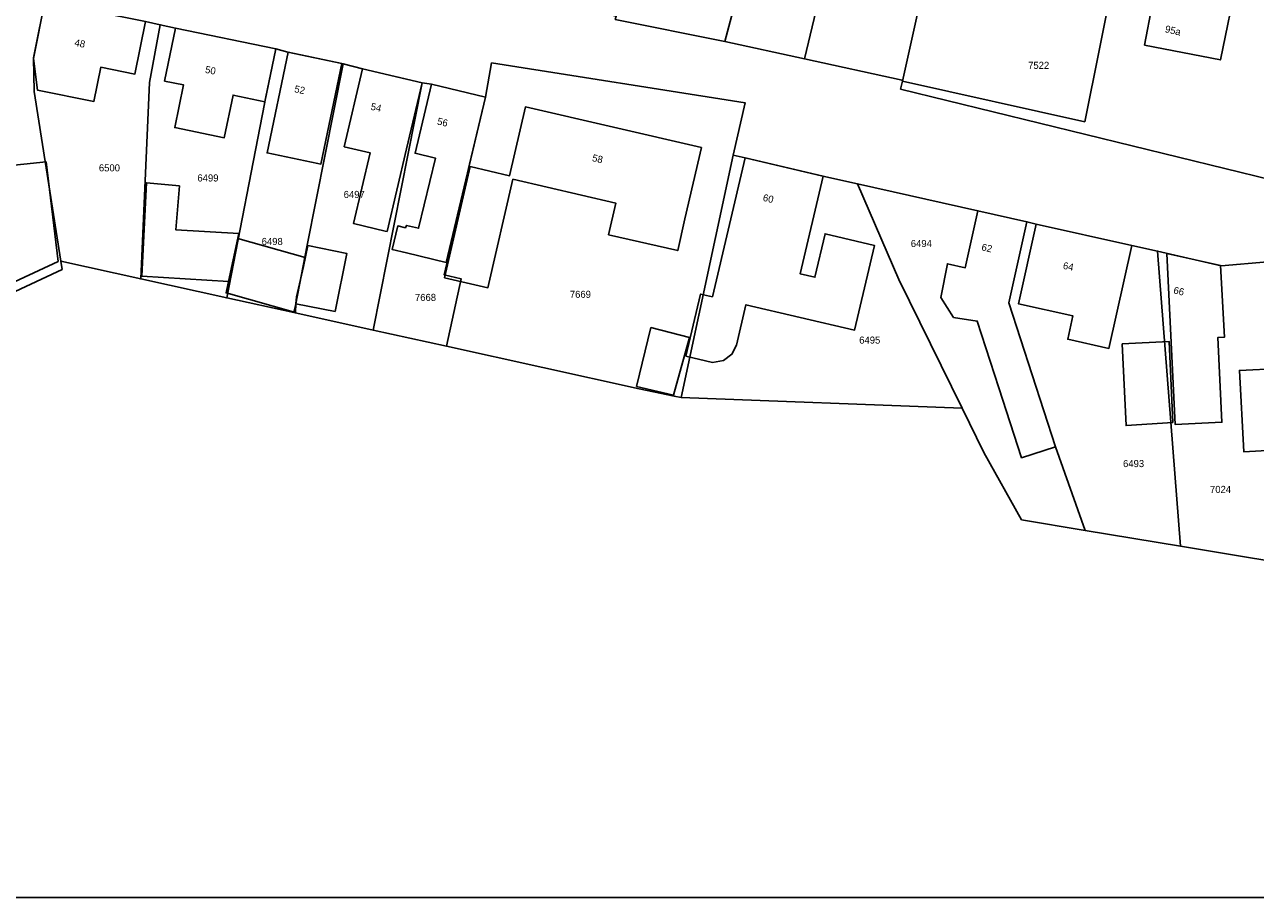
# Model space of a CAD drawing. Header units: metres. Extents: x 91564 to 92566, y 393362 to 394362.
# Tile 15 of 86: x 91962 to 92084, y 393362 to 393448. Entities that reach past the tile are written whole.
import ezdxf

# ---------------------------------------------------------------- set-up
doc = ezdxf.new("R2010")
doc.units = ezdxf.units.M
doc.linetypes.add('HIDDEN', pattern=[5.35, 2.675, -2.675])
for name, color, linetype in [('ADRES', 1, 'CONTINUOUS'), ('PAND', 1, 'CONTINUOUS'), ('PERCEEL', 7, 'CONTINUOUS'), ('PERCEELNUMMER', 7, 'CONTINUOUS'), ('TEC-RASTERVERDELING', 9, 'HIDDEN')]:
    doc.layers.add(name, color=color, linetype=linetype)

msp = doc.modelspace()

# ---------------------------------------------------------------- linework, layer by layer
at = {"layer": 'PAND'}
for points in [[(92082.059, 393452.999), (92077.228, 393453.917), (92082.142, 393479.849), (92082.449, 393481.47), (92066.313, 393484.591), (92065.999, 393482.972), (92064.607, 393475.775), (92062.148, 393463.066), (92064.799, 393462.553), (92070.79, 393461.36), (92073.78, 393460.69), (92072.65, 393454.54), (92074.39, 393454.18), (92072.88, 393446.25), (92080.38, 393444.79), (92082.059, 393452.999)], [(91974.205, 393448.592), (91964.265, 393450.567), (91963.143, 393444.92), (91963.538, 393441.802), (91969.126, 393440.692), (91969.795, 393444.057), (91973.171, 393443.386), (91974.205, 393448.592)], [(91977.188, 393447.934), (91976.109, 393442.703), (91977.976, 393442.318), (91977.107, 393438.106), (91982.004, 393437.096), (91982.873, 393441.308), (91986.007, 393440.661), (91987.086, 393445.891), (91977.188, 393447.934)], [(91993.617, 393444.434), (91988.293, 393445.544), (91986.221, 393435.605), (91991.23, 393434.561), (91991.545, 393434.495), (91993.617, 393444.434)], [(92000, 393442.874), (91995.656, 393443.898), (91993.843, 393436.207), (91996.421, 393435.6), (91994.775, 393428.615), (91997.886, 393427.882), (91998.079, 393427.837), (92000, 393435.99), (92001.537, 393442.512), (92000, 393442.874)], [(92007.804, 393441.104), (92002.469, 393442.38), (92000.839, 393435.564), (92002.846, 393435.084), (92001.19, 393428.155), (92000, 393428.44), (91999.891, 393428.209), (91999.125, 393428.392), (91998.568, 393426.065), (92000, 393425.723), (92003.904, 393424.789), (92007.804, 393441.104)], [(92029.123, 393436.134), (92011.746, 393440.141), (92010.179, 393433.346), (92006.285, 393434.244), (92003.753, 393423.262), (92008.041, 393422.273), (92010.512, 393432.992), (92020.665, 393430.651), (92019.944, 393427.523), (92026.775, 393425.948), (92027.496, 393429.076), (92029.123, 393436.134)], [(91965.605, 393424.869), (91964.404, 393434.705), (91958.394, 393434.079), (91959.857, 393422.192), (91965.605, 393424.869)], [(92030.229, 393421.377), (92029.032, 393421.657), (92027.595, 393415.523), (92030.223, 393414.907), (92031.289, 393415.098), (92032.126, 393415.712), (92032.575, 393416.616), (92033.51, 393420.608), (92044.241, 393418.094), (92046.203, 393426.468), (92041.335, 393427.608), (92040.331, 393423.324), (92038.87, 393423.666), (92041.129, 393433.305), (92033.445, 393435.105), (92030.229, 393421.377)], [(91983.446, 393427.644), (91977.206, 393428.008), (91977.568, 393432.347), (91974.314, 393432.657), (91973.849, 393423.411), (91982.425, 393422.906), (91983.446, 393427.644)], [(92056.427, 393429.876), (92055.175, 393424.263), (92053.418, 393424.655), (92052.756, 393421.324), (92054.024, 393419.351), (92056.361, 393418.989), (92058.5, 393412.389), (92060.737, 393405.489), (92064.079, 393406.573), (92059.472, 393420.786), (92061.26, 393428.798), (92056.427, 393429.876)], [(92071.619, 393426.467), (92062.184, 393428.557), (92060.44, 393420.687), (92065.807, 393419.498), (92065.297, 393417.192), (92069.365, 393416.291), (92071.619, 393426.467)], [(91989.819, 393424.387), (91989.996, 393425.266), (91983.339, 393427.148), (91982.425, 393422.906), (91982.178, 393421.761), (91989.03, 393419.823), (91989.078, 393420.699), (91989.124, 393421.385), (91989.819, 393424.387)], [(91990.237, 393426.466), (91989.819, 393424.387), (91989.124, 393421.385), (91989.078, 393420.699), (91992.945, 393419.943), (91994.091, 393425.672), (91990.237, 393426.466)], [(92080.384, 393424.488), (92075.09, 393425.667), (92075.901, 393408.785), (92080.525, 393408.997), (92080.127, 393417.38), (92080.781, 393417.402), (92080.384, 393424.488)], [(92027.949, 393417.369), (92024.135, 393418.34), (92022.709, 393412.538), (92026.371, 393411.671), (92027.949, 393417.369)], [(92070.676, 393416.726), (92071.053, 393408.667), (92075.67, 393408.97), (92075.329, 393416.964), (92070.676, 393416.726)], [(92088.965, 393410.445), (92088.75, 393414.44), (92086.254, 393414.312), (92082.255, 393414.107), (92082.686, 393406.085), (92086.685, 393406.29), (92086.469, 393410.317), (92088.965, 393410.445)]]:
    msp.add_lwpolyline(points, dxfattribs=at)
at = {"layer": 'PERCEEL'}
for points in [[(92085.68, 393434.525), (92090.717, 393460.741), (92092.199, 393468.522), (92095.697, 393467.856), (92102.566, 393466.516), (92112.817, 393464.516), (92116.521, 393463.797), (92123.124, 393462.547), (92129.58, 393461.325), (92133.256, 393460.585), (92134.815, 393469.654), (92082.448, 393481.827), (92066.408, 393484.95), (92064.998, 393475.818), (92064.762, 393475.864), (92062.313, 393463.284), (92071.496, 393461.203), (92071.391, 393460.682), (92066.976, 393438.687), (92048.963, 393442.694), (92048.789, 393441.913), (92085.378, 393432.954), (92085.68, 393434.525)], [(92020.703, 393449.118), (92020.607, 393448.791), (92031.438, 393446.611), (92040.332, 393479.965), (92029.506, 393482.306), (92020.703, 393449.118)], [(92031.438, 393446.611), (92039.293, 393444.902), (92044.8, 393467.879), (92045.234, 393469.76), (92046.067, 393473.391), (92047.213, 393478.399), (92040.332, 393479.965), (92031.438, 393446.611)], [(92048.953, 393442.8), (92048.963, 393442.694), (92056.459, 393476.36), (92047.213, 393478.399), (92046.067, 393473.391), (92045.234, 393469.76), (92044.8, 393467.879), (92039.293, 393444.902), (92048.953, 393442.8)], [(92071.391, 393460.682), (92061.678, 393462.572), (92064.066, 393475.346), (92056.543, 393476.813), (92056.459, 393476.36), (92048.963, 393442.694), (92066.976, 393438.687), (92071.391, 393460.682)], [(92085.378, 393432.954), (92048.789, 393441.913), (92048.963, 393442.694), (92048.953, 393442.8), (92039.293, 393444.902), (92031.438, 393446.611), (92020.607, 393448.791), (92020.703, 393449.118), (92010.502, 393451.32), (92010.382, 393450.893), (92010.162, 393450.116), (92000.793, 393452.166), (92001.016, 393453.025), (91991.552, 393455.108), (91991.679, 393455.685), (91990.967, 393455.842), (91982.307, 393457.833), (91976.669, 393459.13), (91962.905, 393462.294), (91962.601, 393460.973), (91958.932, 393461.625)], [(91934.38, 393438.163), (91929.345, 393439.407), (91914.701, 393441.406), (91909.573, 393441.882), (91908.504, 393441.954), (91926.852, 393405.778), (91965.986, 393424.091), (91965.86, 393424.894), (91963.221, 393441.662), (91963.158, 393444.998), (91963.29, 393445.66), (91964.265, 393450.565), (91961.655, 393451.195), (91951.3, 393453.205), (91949.845, 393453.499), (91948.845, 393446.469), (91951.547, 393433.922), (91934.38, 393438.163)], [(91975.672, 393448.265), (91974.205, 393448.59), (91964.265, 393450.565), (91963.29, 393445.66), (91963.158, 393444.998), (91963.221, 393441.662), (91965.86, 393424.894), (91973.754, 393423.154), (91974.619, 393442.559), (91975.672, 393448.265)], [(91987.085, 393445.89), (91977.185, 393447.93), (91975.672, 393448.265), (91974.619, 393442.559), (91973.754, 393423.154), (91982.243, 393421.282), (91985.967, 393440.465), (91986.075, 393440.99), (91987.085, 393445.89)], [(91974.205, 393448.59), (91975.672, 393448.265), (91977.185, 393447.93), (91987.085, 393445.89), (91988.29, 393445.54), (91993.615, 393444.43), (91993.738, 393444.404), (91995.655, 393443.895), (92001.535, 393442.51), (92002.465, 393442.38), (92007.8, 393441.1), (92008.39, 393444.492), (92033.454, 393440.536), (92032.244, 393435.387), (92033.445, 393435.105), (92041.125, 393433.305), (92044.534, 393432.542), (92056.42, 393429.88), (92061.26, 393428.795), (92062.18, 393428.555), (92071.615, 393426.465), (92074.171, 393425.898), (92080.465, 393424.46), (92089.603, 393425.248)], [(91993.738, 393444.404), (91993.615, 393444.43), (91988.29, 393445.54), (91987.085, 393445.89), (91986.075, 393440.99), (91985.967, 393440.465), (91982.243, 393421.282), (91988.882, 393419.818), (91989.021, 393420.521), (91990.195, 393426.471), (91993.738, 393444.404)], [(92001.535, 393442.51), (91995.655, 393443.895), (91993.738, 393444.404), (91990.195, 393426.471), (91989.021, 393420.521), (91988.882, 393419.818), (91996.708, 393418.093), (92001.535, 393442.51)], [(92032.244, 393435.387), (92033.454, 393440.536), (92008.39, 393444.492), (92007.8, 393441.1), (92006.224, 393434.496), (92003.984, 393424.676), (92003.724, 393423.547), (92005.38, 393423.165), (92003.952, 393416.496), (92022.96, 393412.306), (92026.444, 393411.577), (92027.122, 393411.435), (92032.244, 393435.387)], [(92003.952, 393416.496), (92005.38, 393423.165), (92003.724, 393423.547), (92003.984, 393424.676), (92006.224, 393434.496), (92007.8, 393441.1), (92002.465, 393442.38), (92001.535, 393442.51), (91996.708, 393418.093), (92003.952, 393416.496)], [(92044.534, 393432.542), (92041.125, 393433.305), (92033.445, 393435.105), (92032.244, 393435.387), (92027.122, 393411.435), (92054.866, 393410.372), (92048.625, 393423.105), (92044.534, 393432.542)], [(92061.26, 393428.795), (92056.42, 393429.88), (92044.534, 393432.542), (92048.625, 393423.105), (92054.866, 393410.372), (92057.01, 393405.998), (92060.734, 393399.357), (92067.002, 393398.312), (92064.075, 393406.57), (92059.47, 393420.785), (92061.26, 393428.795)], [(92074.171, 393425.898), (92071.615, 393426.465), (92062.18, 393428.555), (92061.26, 393428.795), (92059.47, 393420.785), (92064.075, 393406.57), (92067.002, 393398.312), (92076.446, 393396.737), (92074.171, 393425.898)], [(92089.329, 393418.417), (92088.801, 393422.725), (92089.512, 393422.577), (92089.603, 393425.248), (92080.465, 393424.46), (92074.171, 393425.898), (92076.446, 393396.737), (92091.278, 393394.264), (92088.954, 393409.883), (92089.329, 393418.417)], [(92091.278, 393394.264), (92076.446, 393396.737), (92067.002, 393398.312), (92060.734, 393399.357), (92057.01, 393405.998), (92054.866, 393410.372), (92027.122, 393411.435), (92026.444, 393411.577), (92022.96, 393412.306), (92003.952, 393416.496), (91996.708, 393418.093), (91988.882, 393419.818), (91982.243, 393421.282), (91973.754, 393423.154), (91965.86, 393424.894), (91965.986, 393424.091), (91926.852, 393405.778), (91911.726, 393398.735), (91910.763, 393400.652), (91886.054, 393387.284), (91868.384, 393377.724)], [(91868.384, 393377.724), (91870.23, 393374.35), (91874.63, 393376.725), (91881.296, 393380.328), (91887.46, 393383.71), (91887.515, 393383.738), (91902.216, 393391.205), (91905.73, 393392.99), (91921.49, 393362.049), (92165.739, 393362.049)]]:
    msp.add_lwpolyline(points, dxfattribs=at)
at = {"layer": 'TEC-RASTERVERDELING'}
msp.add_lwpolyline([(91564.497, 393362.049), (92564.497, 393362.049), (92564.497, 394362.049), (91564.497, 394362.049), (91564.497, 393362.049)], dxfattribs=at)

# ---------------------------------------------------------------- texts
at = {"layer": 'ADRES'}
for s, rotation, p in [('95a', 347.097, (92074.85, 393447.533)), ('48', 348.804, (91967.166, 393446.182)), ('50', 348.398, (91980.06, 393443.525)), ('52', 348.306, (91988.872, 393441.606)), ('54', 346.696, (91996.408, 393439.88)), ('54', 346.696, (91996.408, 393439.88)), ('56', 346.495, (92002.972, 393438.419)), ('56', 346.495, (92002.972, 393438.419)), ('58', 347.103, (92018.28, 393434.799)), ('60', 346.799, (92035.14, 393430.875)), ('62', 347.498, (92056.731, 393425.983)), ('64', 347.498, (92064.775, 393424.158)), ('66', 347.103, (92075.689, 393421.726))]:
    msp.add_text(s, height=0.7, rotation=rotation, dxfattribs=at).set_placement(p)
at = {"layer": 'PERCEELNUMMER'}
for s, p in [('7522', (92061.385, 393443.902)), ('6500', (91969.617, 393433.774)), ('6499', (91979.346, 393432.777)), ('6497', (91993.79, 393431.15)), ('6498', (91985.692, 393426.503)), ('6494', (92049.796, 393426.299)), ('7668', (92000.83, 393420.977)), ('7669', (92016.126, 393421.28)), ('6495', (92044.704, 393416.761)), ('6493', (92070.76, 393404.559)), ('7024', (92079.346, 393402.007))]:
    msp.add_text(s, height=0.7, dxfattribs=at).set_placement(p)

doc.saveas('drawing.dxf')
